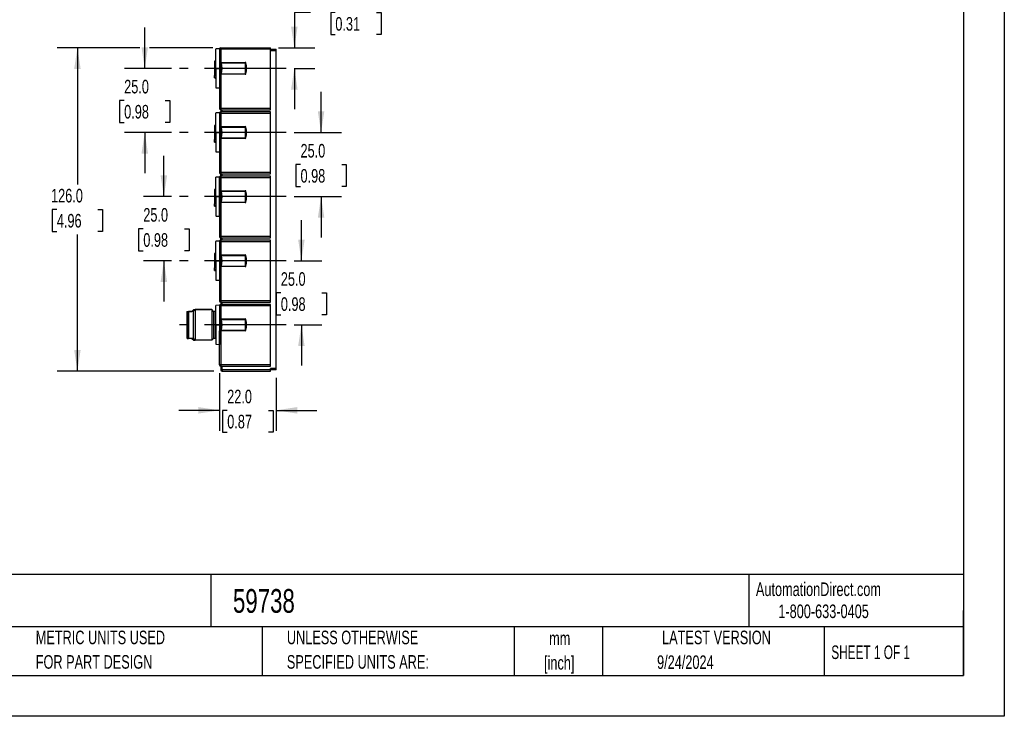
# Model space of a CAD drawing. Header units: millimetres. Extents: x 0 to 699, y 0 to 540.
# Tile 9 of 18: x 315 to 699, y 0 to 272. Entities that reach past the tile are written whole.
import ezdxf

# ---------------------------------------------------------------- set-up
doc = ezdxf.new("R2010")
doc.units = ezdxf.units.MM
doc.header["$LTSCALE"] = 2.5
doc.linetypes.add('CENTERX2', pattern=[20.32, 12.7, -2.54, 2.54, -2.54])
doc.layers.add('CENTER', color=40, linetype='CENTERX2')
doc.layers.add('DIMENSIONS', color=140, linetype='Continuous', lineweight=25)
doc.layers.add('TEXT', color=140, linetype='Continuous', lineweight=25)
doc.styles.add('SLDTEXTSTYLE0', font='TXT', dxfattribs={"width": 0.7})
doc.styles.add('SLDTEXTSTYLE1', font='TXT', dxfattribs={"width": 0.65})
doc.dimstyles.new('SLDDIMSTYLE2', dxfattribs={"dimtxt": 5.39502, "dimasz": 8.255, "dimexe": 0, "dimexo": 0.0625, "dimgap": 1.348755, "dimtad": 0, "dimtih": 1, "dimtoh": 1, "dimrnd": 1e-09, "dimzin": 4, "dimdsep": 46, "dimtxsty": 'SLDTEXTSTYLE0', "dimsah": 1, "dimcen": 0.09, "dimadec": 0, "dimazin": 1, "dimtfac": 1, "dimtmove": 0, "dimatfit": 0, "dimfxl": 0, "dimfrac": 2, "dimtolj": 1, "dimtzin": 12, "dimarcsym": 0})
doc.dimstyles.new('SLDDIMSTYLE3', dxfattribs={"dimtxt": 5.39502, "dimasz": 8.255, "dimexe": 0, "dimexo": 0.0625, "dimgap": 1.348755, "dimtad": 0, "dimtih": 1, "dimtoh": 1, "dimrnd": 1e-09, "dimzin": 4, "dimdsep": 46, "dimtxsty": 'SLDTEXTSTYLE0', "dimsah": 1, "dimcen": 0.09, "dimadec": 0, "dimazin": 1, "dimtfac": 1, "dimtofl": 0, "dimtmove": 0, "dimatfit": 3, "dimfxl": 0, "dimfrac": 2, "dimtolj": 1, "dimtzin": 12, "dimarcsym": 0})

# ---------------------------------------------------------------- blocks, each defined once
blk = doc.blocks.new('SW_NOTE_0')
at = {"layer": 'TEXT', "color": 0, "linetype": 'CENTERX2', "lineweight": 18, "char_height": 4.625, "attachment_point": 1, "style": 'SLDTEXTSTYLE0'}
for s, insert in [('MURRELEKTRONIK IO-LINK HUB, UP TO (16) DISCRETE I/O POINTS, (8) 5-PIN M12 A-CODED PORTS, 24 VDC, IO-LINK', (0, 5.96)), ('V1.1.2 (COMPATIBLE WITH V1.1.3), IO-LINK CLASS A DEVICE, 12A, 4A/PORT, IP68, REQUIRES IO-LINK MASTER', (0, -1.16))]:
    blk.add_mtext(s, dxfattribs=dict(at, insert=insert))
blk = doc.blocks.new('SW_NOTE_0_1')
at = {"layer": 'TEXT', "color": 0, "linetype": 'CENTERX2', "lineweight": 18, "char_height": 5.292, "attachment_point": 2, "style": 'SLDTEXTSTYLE0'}
for s, insert in [('mm', (7.11, 6.82)), ('[inch]', (6.9, -2.73))]:
    blk.add_mtext(s, dxfattribs=dict(at, insert=insert))
blk = doc.blocks.new('SW_NOTE_0_2')
at = {"layer": 'TEXT', "color": 0, "linetype": 'CENTERX2', "lineweight": 18, "char_height": 5.2917, "attachment_point": 1, "style": 'SLDTEXTSTYLE0'}
for s, insert in [('UNLESS OTHERWISE', (0, 6.82)), ('SPECIFIED UNITS ARE:', (0, -2.73))]:
    blk.add_mtext(s, dxfattribs=dict(at, insert=insert))
blk = doc.blocks.new('SW_NOTE_0_6')
at = {"layer": 'TEXT', "color": 0, "linetype": 'CENTERX2', "lineweight": 18, "char_height": 5.2917, "attachment_point": 1, "style": 'SLDTEXTSTYLE0'}
for s, insert in [('METRIC UNITS USED', (0, 6.82)), ('FOR PART DESIGN', (0, -2.73))]:
    blk.add_mtext(s, dxfattribs=dict(at, insert=insert))
blk = doc.blocks.new('_D_15')
at = {"layer": 'DIMENSIONS'}
for p, q in [((363.66, 252.6), (363.66, 268.48)), ((374.07, 252.6), (355.72, 252.6)), ((355.64, 240.1), (353.83, 240.1)), ((353.83, 240.1), (353.83, 231.53)), ((371.67, 240.1), (373.48, 240.1)), ((373.48, 240.1), (373.48, 231.53)), ((353.83, 231.53), (355.64, 231.53)), ((373.48, 231.53), (371.67, 231.53)), ((374.07, 227.6), (355.72, 227.6)), ((363.66, 227.6), (363.66, 211.73))]:
    blk.add_line(p, q, dxfattribs=at)
for points in [[(363.66, 252.6), (364.93, 260.86), (362.39, 260.86)], [(363.66, 227.6), (362.39, 219.35), (364.93, 219.35)]]:
    blk.add_solid(points, dxfattribs=at)
at = {"layer": 'DIMENSIONS', "char_height": 5.292, "attachment_point": 1, "style": 'SLDTEXTSTYLE0'}
for s, insert in [('25.0', (355.64, 248.13)), ('0.98', (355.64, 238.35))]:
    blk.add_mtext(s, dxfattribs=dict(at, insert=insert))
blk = doc.blocks.new('_D_16')
at = {"layer": 'DIMENSIONS'}
for p, q in [((432.35, 227.6), (432.35, 243.48)), ((421.88, 227.6), (440.29, 227.6)), ((424.34, 215.1), (422.53, 215.1)), ((422.53, 215.1), (422.53, 206.53)), ((440.37, 215.1), (442.18, 215.1)), ((442.18, 215.1), (442.18, 206.53)), ((422.53, 206.53), (424.34, 206.53)), ((442.18, 206.53), (440.37, 206.53)), ((421.88, 202.6), (440.29, 202.6)), ((432.35, 202.6), (432.35, 186.73))]:
    blk.add_line(p, q, dxfattribs=at)
for points in [[(432.35, 227.6), (433.62, 235.86), (431.08, 235.86)], [(432.35, 202.6), (431.08, 194.35), (433.62, 194.35)]]:
    blk.add_solid(points, dxfattribs=at)
at = {"layer": 'DIMENSIONS', "char_height": 5.292, "attachment_point": 1, "style": 'SLDTEXTSTYLE0'}
for s, insert in [('25.0', (424.34, 223.13)), ('0.98', (424.34, 213.35))]:
    blk.add_mtext(s, dxfattribs=dict(at, insert=insert))
blk = doc.blocks.new('_D_17')
at = {"layer": 'DIMENSIONS'}
for p, q in [((371.1, 202.6), (371.1, 218.48)), ((374.07, 202.6), (363.17, 202.6)), ((363.09, 190.1), (361.28, 190.1)), ((361.28, 190.1), (361.28, 181.53)), ((379.12, 190.1), (380.93, 190.1)), ((380.93, 190.1), (380.93, 181.53)), ((361.28, 181.53), (363.09, 181.53)), ((380.93, 181.53), (379.12, 181.53)), ((374.07, 177.6), (363.17, 177.6)), ((371.1, 177.6), (371.1, 161.73))]:
    blk.add_line(p, q, dxfattribs=at)
for points in [[(371.1, 202.6), (372.37, 210.86), (369.83, 210.86)], [(371.1, 177.6), (369.83, 169.35), (372.37, 169.35)]]:
    blk.add_solid(points, dxfattribs=at)
at = {"layer": 'DIMENSIONS', "char_height": 5.292, "attachment_point": 1, "style": 'SLDTEXTSTYLE0'}
for s, insert in [('25.0', (363.09, 198.13)), ('0.98', (363.09, 188.35))]:
    blk.add_mtext(s, dxfattribs=dict(at, insert=insert))
blk = doc.blocks.new('_D_18')
at = {"layer": 'DIMENSIONS'}
for p, q in [((424.68, 177.6), (424.68, 193.48)), ((421.88, 177.6), (432.62, 177.6)), ((416.67, 165.1), (414.86, 165.1)), ((414.86, 165.1), (414.86, 156.53)), ((432.7, 165.1), (434.51, 165.1)), ((434.51, 165.1), (434.51, 156.53)), ((414.86, 156.53), (416.67, 156.53)), ((434.51, 156.53), (432.7, 156.53)), ((421.88, 152.6), (432.62, 152.6)), ((424.68, 152.6), (424.68, 136.73))]:
    blk.add_line(p, q, dxfattribs=at)
for points in [[(424.68, 177.6), (425.95, 185.86), (423.41, 185.86)], [(424.68, 152.6), (423.41, 144.35), (425.95, 144.35)]]:
    blk.add_solid(points, dxfattribs=at)
at = {"layer": 'DIMENSIONS', "char_height": 5.292, "attachment_point": 1, "style": 'SLDTEXTSTYLE0'}
for s, insert in [('25.0', (416.67, 173.13)), ('0.98', (416.67, 163.35))]:
    blk.add_mtext(s, dxfattribs=dict(at, insert=insert))
blk = doc.blocks.new('_D_19')
at = {"layer": 'DIMENSIONS'}
for p, q in [((361.75, 260.6), (329.48, 260.6)), ((337.42, 260.6), (337.42, 207.38)), ((390.12, 260.6), (365.56, 260.6)), ((329.41, 197.6), (327.59, 197.6)), ((327.59, 197.6), (327.59, 189.03)), ((345.44, 197.6), (347.25, 197.6)), ((347.25, 197.6), (347.25, 189.03)), ((327.59, 189.03), (329.41, 189.03)), ((347.25, 189.03), (345.44, 189.03)), ((337.42, 134.6), (337.42, 187.82)), ((390.62, 134.6), (329.48, 134.6))]:
    blk.add_line(p, q, dxfattribs=at)
for points in [[(337.42, 260.6), (336.15, 252.35), (338.69, 252.35)], [(337.42, 134.6), (338.69, 142.86), (336.15, 142.86)]]:
    blk.add_solid(points, dxfattribs=at)
at = {"layer": 'DIMENSIONS', "char_height": 5.292, "attachment_point": 1, "style": 'SLDTEXTSTYLE0'}
for s, insert in [('126.0', (327.16, 205.63)), ('4.96', (329.41, 195.85))]:
    blk.add_mtext(s, dxfattribs=dict(at, insert=insert))
blk = doc.blocks.new('_D_20')
at = {"layer": 'DIMENSIONS'}
for p, q in [((428.18, 274.36), (421.93, 274.36)), ((421.93, 274.36), (421.93, 260.6)), ((437.9, 274.36), (436.09, 274.36)), ((436.09, 274.36), (436.09, 265.78)), ((453.94, 274.36), (455.75, 274.36)), ((455.75, 274.36), (455.75, 265.78)), ((436.09, 265.78), (437.9, 265.78)), ((455.75, 265.78), (453.94, 265.78)), ((415.77, 260.6), (429.87, 260.6)), ((421.88, 252.6), (429.87, 252.6)), ((421.93, 252.6), (421.93, 236.73))]:
    blk.add_line(p, q, dxfattribs=at)
for points in [[(421.93, 260.6), (423.2, 268.86), (420.66, 268.86)], [(421.93, 252.6), (420.66, 244.35), (423.2, 244.35)]]:
    blk.add_solid(points, dxfattribs=at)
at = {"layer": 'DIMENSIONS', "char_height": 5.292, "attachment_point": 1, "style": 'SLDTEXTSTYLE0'}
for s, insert in [('8.0', (440.15, 282.39)), ('0.31', (437.9, 272.6))]:
    blk.add_mtext(s, dxfattribs=dict(at, insert=insert))
blk = doc.blocks.new('_D_21')
at = {"layer": 'DIMENSIONS'}
for p, q in [((392.79, 133.83), (392.79, 111.35)), ((414.79, 131.93), (414.79, 111.35)), ((392.79, 119.29), (376.92, 119.29)), ((395.78, 119.29), (393.97, 119.29)), ((393.97, 119.29), (393.97, 110.72)), ((411.81, 119.29), (413.62, 119.29)), ((413.62, 119.29), (413.62, 110.72)), ((414.79, 119.29), (430.67, 119.29)), ((393.97, 110.72), (395.78, 110.72)), ((413.62, 110.72), (411.81, 110.72))]:
    blk.add_line(p, q, dxfattribs=at)
for points in [[(392.79, 119.29), (384.54, 120.56), (384.54, 118.02)], [(414.79, 119.29), (423.05, 118.02), (423.05, 120.56)]]:
    blk.add_solid(points, dxfattribs=at)
at = {"layer": 'DIMENSIONS', "char_height": 5.292, "attachment_point": 1, "style": 'SLDTEXTSTYLE0'}
for s, insert in [('22.0', (395.78, 127.32)), ('0.87', (395.78, 117.54))]:
    blk.add_mtext(s, dxfattribs=dict(at, insert=insert))

msp = doc.modelspace()

# ---------------------------------------------------------------- linework, layer by layer
at = {"color": 7, "linetype": 'Continuous'}
for p, q in [((698.506, 539.757), (698.506, 0.007)), ((698.506, 0.007), (0.006, 0.007))]:
    msp.add_line(p, q, dxfattribs=at)
for p, q in [((391.294, 252.6), (391.294, 260.146)), ((392.769, 260.241), (391.325, 260.216)), ((392.814, 260.242), (392.769, 260.241)), ((392.769, 260.241), (392.769, 252.6)), ((392.794, 260.1), (392.794, 254.9)), ((393.294, 260.1), (392.794, 260.1)), ((393.294, 260.6), (412.594, 260.6)), ((393.294, 260.6), (393.294, 260.1)), ((393.294, 260.1), (393.294, 254.9)), ((412.594, 260.1), (393.294, 260.1)), ((412.594, 260.1), (412.594, 260.6)), ((412.594, 237), (412.594, 260.1)), ((412.594, 260.1), (414.794, 260.1)), ((412.594, 259.6), (414.794, 259.6)), ((414.794, 259.6), (414.794, 260.1)), ((414.794, 135.6), (414.794, 259.6)), ((391.294, 255.368), (390.794, 255.368)), ((390.794, 255.368), (390.794, 254.368)), ((390.794, 254.368), (390.794, 253.368)), ((390.794, 254.368), (391.294, 254.368)), ((390.794, 253.368), (391.294, 253.368)), ((390.794, 253.358), (390.794, 252.6)), ((392.794, 254.9), (392.826, 254.9)), ((392.826, 254.9), (392.886, 254.893)), ((393.005, 254.893), (393.118, 254.9)), ((393.118, 254.9), (393.294, 254.9)), ((393.294, 254.9), (402.826, 254.9)), ((393.559, 254.703), (402.794, 254.703)), ((402.794, 254.9), (402.794, 254.703)), ((402.794, 254.703), (402.794, 250.498)), ((403.07, 254.703), (402.794, 254.703)), ((390.794, 252.6), (390.794, 251.843)), ((390.794, 252.6), (391.294, 252.6)), ((391.294, 251.833), (390.794, 251.833)), ((390.794, 251.833), (390.794, 250.833)), ((390.794, 250.833), (390.794, 249.833)), ((390.794, 250.833), (391.294, 250.833)), ((390.794, 249.833), (391.294, 249.833)), ((390.794, 249.2), (390.794, 249.833)), ((391.294, 252.6), (391.294, 245.065)), ((391.294, 252.6), (392.769, 252.6)), ((392.769, 252.6), (392.769, 245.009)), ((392.794, 250.3), (392.794, 237)), ((392.826, 250.3), (392.794, 250.3)), ((392.886, 250.308), (392.826, 250.3)), ((393.118, 250.3), (393.005, 250.308)), ((393.294, 250.3), (393.118, 250.3)), ((393.294, 250.3), (393.294, 237)), ((402.826, 250.3), (393.294, 250.3)), ((393.559, 250.498), (402.794, 250.498)), ((402.794, 250.498), (402.794, 250.3)), ((403.07, 250.498), (402.794, 250.498)), ((390.794, 248.945), (390.794, 249.2)), ((390.794, 249.2), (391.294, 249.2)), ((390.794, 248.868), (390.794, 248.945)), ((391.294, 248.805), (390.794, 248.945)), ((390.794, 248.868), (391.294, 248.706)), ((391.294, 248.911), (391.294, 248.805)), ((391.305, 245.035), (392.769, 245.009)), ((392.769, 245.009), (392.794, 245.009)), ((391.294, 227.6), (391.294, 235.146)), ((392.769, 235.241), (391.325, 235.216)), ((392.814, 235.242), (392.769, 235.241)), ((392.769, 235.241), (392.769, 227.6)), ((393.294, 237), (392.794, 237)), ((392.794, 235.1), (393.294, 235.1)), ((392.794, 235.1), (392.794, 229.9)), ((412.594, 237), (393.294, 237)), ((393.294, 237), (393.294, 236.5)), ((393.294, 236.5), (393.794, 236.5)), ((393.294, 236.5), (393.294, 235.6)), ((393.794, 235.6), (393.294, 235.6)), ((393.294, 235.6), (393.294, 235.1)), ((393.294, 235.1), (393.294, 229.9)), ((393.294, 235.1), (412.594, 235.1)), ((393.794, 236.5), (412.594, 236.5)), ((393.794, 235.6), (393.794, 236.5)), ((412.594, 235.6), (393.794, 235.6)), ((412.594, 236.5), (412.594, 237)), ((412.594, 235.1), (412.594, 235.6)), ((412.594, 212), (412.594, 235.1)), ((391.294, 230.368), (390.794, 230.368)), ((390.794, 230.368), (390.794, 229.368)), ((390.794, 229.368), (391.294, 229.368)), ((390.794, 229.368), (390.794, 228.368)), ((390.794, 228.368), (391.294, 228.368)), ((390.794, 228.358), (390.794, 227.6)), ((390.794, 227.6), (390.794, 226.843)), ((390.794, 227.6), (391.294, 227.6)), ((391.294, 226.833), (390.794, 226.833)), ((390.794, 226.833), (390.794, 225.833)), ((391.294, 227.6), (391.294, 220.065)), ((391.294, 227.6), (392.769, 227.6)), ((392.769, 227.6), (392.769, 220.009)), ((392.794, 229.9), (392.826, 229.9)), ((392.826, 229.9), (392.886, 229.893)), ((393.005, 229.893), (393.118, 229.9)), ((393.118, 229.9), (393.294, 229.9)), ((393.294, 229.9), (402.826, 229.9)), ((393.559, 229.703), (402.794, 229.703)), ((402.794, 229.9), (402.794, 229.703)), ((403.07, 229.703), (402.794, 229.703)), ((402.794, 229.703), (402.794, 225.498)), ((390.794, 225.833), (390.794, 224.833)), ((390.794, 225.833), (391.294, 225.833)), ((390.794, 224.833), (391.294, 224.833)), ((390.794, 224.2), (390.794, 224.833)), ((390.794, 224.2), (391.294, 224.2)), ((390.794, 223.945), (390.794, 224.2)), ((390.794, 223.868), (390.794, 223.945)), ((391.294, 223.805), (390.794, 223.945)), ((390.794, 223.868), (391.294, 223.706)), ((391.294, 223.911), (391.294, 223.805)), ((392.794, 225.3), (392.794, 212)), ((392.826, 225.3), (392.794, 225.3)), ((392.886, 225.308), (392.826, 225.3)), ((393.118, 225.3), (393.005, 225.308)), ((393.294, 225.3), (393.118, 225.3)), ((393.294, 225.3), (393.294, 212)), ((402.826, 225.3), (393.294, 225.3)), ((393.559, 225.498), (402.794, 225.498)), ((403.07, 225.498), (402.794, 225.498)), ((402.794, 225.498), (402.794, 225.3)), ((391.305, 220.035), (392.769, 220.009)), ((392.769, 220.009), (392.794, 220.009)), ((393.294, 212), (392.794, 212)), ((412.594, 212), (393.294, 212)), ((393.294, 212), (393.294, 211.5)), ((393.294, 211.5), (393.794, 211.5)), ((393.294, 210.6), (393.294, 211.5)), ((393.794, 211.5), (412.594, 211.5)), ((393.794, 210.6), (393.794, 211.5)), ((412.594, 211.5), (412.594, 212)), ((391.294, 202.6), (391.294, 210.146)), ((392.769, 210.241), (391.325, 210.216)), ((392.814, 210.242), (392.769, 210.241)), ((392.769, 202.6), (392.769, 210.241)), ((392.794, 210.1), (392.794, 204.9)), ((392.794, 210.1), (393.294, 210.1)), ((393.794, 210.6), (393.294, 210.6)), ((393.294, 210.6), (393.294, 210.1)), ((393.294, 210.1), (393.294, 204.9)), ((393.294, 210.1), (412.594, 210.1)), ((412.594, 210.6), (393.794, 210.6)), ((412.594, 210.1), (412.594, 210.6)), ((412.594, 187), (412.594, 210.1)), ((391.294, 205.368), (390.794, 205.368)), ((390.794, 205.368), (390.794, 204.368)), ((390.794, 204.368), (390.794, 203.368)), ((390.794, 204.368), (391.294, 204.368)), ((390.794, 203.368), (391.294, 203.368)), ((390.794, 203.358), (390.794, 202.6)), ((392.794, 204.9), (392.826, 204.9)), ((392.826, 204.9), (392.886, 204.893)), ((393.005, 204.893), (393.118, 204.9)), ((393.118, 204.9), (393.294, 204.9)), ((393.294, 204.9), (402.826, 204.9)), ((393.559, 204.703), (402.794, 204.703)), ((402.794, 204.9), (402.794, 204.703)), ((403.07, 204.703), (402.794, 204.703)), ((402.794, 204.703), (402.794, 200.498)), ((390.794, 202.6), (390.794, 201.843)), ((390.794, 202.6), (391.294, 202.6)), ((391.294, 201.833), (390.794, 201.833)), ((390.794, 201.833), (390.794, 200.833)), ((390.794, 200.833), (390.794, 199.833)), ((390.794, 200.833), (391.294, 200.833)), ((390.794, 199.833), (391.294, 199.833)), ((390.794, 199.2), (390.794, 199.833)), ((391.294, 202.6), (391.294, 195.065)), ((391.294, 202.6), (392.769, 202.6)), ((392.769, 195.009), (392.769, 202.6)), ((392.794, 200.3), (392.794, 187)), ((392.826, 200.3), (392.794, 200.3)), ((392.886, 200.308), (392.826, 200.3)), ((393.118, 200.3), (393.005, 200.308)), ((393.294, 200.3), (393.118, 200.3)), ((393.294, 200.3), (393.294, 187)), ((402.826, 200.3), (393.294, 200.3)), ((393.559, 200.498), (402.794, 200.498)), ((403.07, 200.498), (402.794, 200.498)), ((402.794, 200.498), (402.794, 200.3)), ((390.794, 198.945), (390.794, 199.2)), ((390.794, 199.2), (391.294, 199.2)), ((390.794, 198.868), (390.794, 198.945)), ((391.294, 198.805), (390.794, 198.945)), ((390.794, 198.868), (391.294, 198.706)), ((391.294, 198.911), (391.294, 198.805)), ((391.305, 195.035), (392.769, 195.009)), ((392.769, 195.009), (392.794, 195.009)), ((391.294, 177.6), (391.294, 185.146)), ((392.769, 185.241), (391.325, 185.216)), ((392.814, 185.242), (392.769, 185.241)), ((392.769, 185.241), (392.769, 177.6)), ((393.294, 187), (392.794, 187)), ((392.794, 185.1), (393.294, 185.1)), ((392.794, 185.1), (392.794, 179.9)), ((412.594, 187), (393.294, 187)), ((393.294, 187), (393.294, 186.5)), ((393.294, 186.5), (393.794, 186.5)), ((393.294, 185.6), (393.294, 186.5)), ((393.794, 185.6), (393.294, 185.6)), ((393.294, 185.6), (393.294, 185.1)), ((393.294, 185.1), (393.294, 179.9)), ((393.294, 185.1), (412.594, 185.1)), ((393.794, 186.5), (412.594, 186.5)), ((393.794, 185.6), (393.794, 186.5)), ((412.594, 185.6), (393.794, 185.6)), ((412.594, 186.5), (412.594, 187)), ((412.594, 185.1), (412.594, 185.6)), ((412.594, 162), (412.594, 185.1)), ((391.294, 180.368), (390.794, 180.368)), ((390.794, 180.368), (390.794, 179.368)), ((390.794, 179.368), (391.294, 179.368)), ((390.794, 179.368), (390.794, 178.368)), ((390.794, 178.368), (391.294, 178.368)), ((390.794, 178.358), (390.794, 177.6)), ((390.794, 177.6), (390.794, 176.843)), ((390.794, 177.6), (391.294, 177.6)), ((391.294, 176.833), (390.794, 176.833)), ((390.794, 176.833), (390.794, 175.833)), ((391.294, 177.6), (391.294, 170.065)), ((391.294, 177.6), (392.769, 177.6)), ((392.769, 177.6), (392.769, 170.009)), ((392.794, 179.9), (392.826, 179.9)), ((392.826, 179.9), (392.886, 179.893)), ((393.005, 179.893), (393.118, 179.9)), ((393.118, 179.9), (393.294, 179.9)), ((393.294, 179.9), (402.826, 179.9)), ((393.559, 179.703), (402.794, 179.703)), ((402.794, 179.9), (402.794, 179.703)), ((403.07, 179.703), (402.794, 179.703)), ((402.794, 179.703), (402.794, 175.498)), ((390.794, 175.833), (390.794, 174.833)), ((390.794, 175.833), (391.294, 175.833)), ((390.794, 174.833), (391.294, 174.833)), ((390.794, 174.2), (390.794, 174.833)), ((390.794, 174.2), (391.294, 174.2)), ((390.794, 173.945), (390.794, 174.2)), ((390.794, 173.868), (390.794, 173.945)), ((391.294, 173.805), (390.794, 173.945)), ((390.794, 173.868), (391.294, 173.706)), ((391.294, 173.911), (391.294, 173.805)), ((392.794, 175.3), (392.794, 162)), ((392.826, 175.3), (392.794, 175.3)), ((392.886, 175.308), (392.826, 175.3)), ((393.118, 175.3), (393.005, 175.308)), ((393.294, 175.3), (393.118, 175.3)), ((393.294, 175.3), (393.294, 162)), ((402.826, 175.3), (393.294, 175.3)), ((393.559, 175.498), (402.794, 175.498)), ((403.07, 175.498), (402.794, 175.498)), ((402.794, 175.498), (402.794, 175.3)), ((391.305, 170.035), (392.769, 170.009)), ((392.769, 170.009), (392.794, 170.009)), ((393.294, 162), (392.794, 162)), ((412.594, 162), (393.294, 162)), ((393.294, 162), (393.294, 161.5)), ((393.294, 161.5), (393.794, 161.5)), ((393.294, 161.5), (393.294, 160.6)), ((393.794, 161.5), (412.594, 161.5)), ((393.794, 160.6), (393.794, 161.5)), ((412.594, 161.5), (412.594, 162)), ((380.194, 157.85), (379.994, 157.65)), ((379.994, 157.65), (379.994, 147.55)), ((380.194, 157.85), (380.194, 147.35)), ((380.194, 157.85), (381.994, 157.85)), ((380.694, 157.85), (380.494, 157.65)), ((380.494, 157.65), (380.494, 147.55)), ((382.494, 157.85), (380.694, 157.85)), ((380.694, 157.85), (380.694, 147.35)), ((382.744, 158.6), (381.994, 157.85)), ((383.244, 158.6), (382.494, 157.85)), ((382.494, 157.85), (382.494, 147.35)), ((382.744, 158.6), (382.744, 158.1)), ((382.744, 158.6), (389.244, 158.6)), ((389.744, 158.6), (383.244, 158.6)), ((383.244, 158.6), (383.244, 146.6)), ((390.494, 157.85), (389.744, 158.6)), ((389.744, 158.6), (389.744, 146.6)), ((391.094, 157.85), (390.494, 157.85)), ((390.494, 157.85), (390.494, 147.35)), ((391.294, 158.05), (391.094, 157.85)), ((391.094, 157.85), (391.094, 147.35)), ((391.294, 152.6), (391.294, 160.146)), ((392.769, 160.241), (391.325, 160.216)), ((392.814, 160.242), (392.769, 160.241)), ((392.814, 160.242), (392.769, 160.241)), ((392.769, 160.241), (392.769, 152.6)), ((392.794, 160.1), (392.794, 154.9)), ((392.794, 160.1), (393.294, 160.1)), ((393.794, 160.6), (393.294, 160.6)), ((393.294, 160.6), (393.294, 160.1)), ((393.294, 160.1), (412.594, 160.1)), ((393.294, 160.1), (393.294, 154.9)), ((412.594, 160.6), (393.794, 160.6)), ((412.594, 160.1), (412.594, 160.6)), ((412.594, 137), (412.594, 160.1)), ((392.794, 154.9), (392.826, 154.9)), ((392.826, 154.9), (392.886, 154.893)), ((393.005, 154.893), (393.118, 154.9)), ((393.118, 154.9), (393.294, 154.9)), ((393.294, 154.9), (402.826, 154.9)), ((393.559, 154.703), (402.794, 154.703)), ((402.794, 154.9), (402.794, 154.703)), ((402.794, 154.703), (402.794, 150.498)), ((403.07, 154.703), (402.794, 154.703)), ((391.294, 152.6), (391.294, 145.065)), ((391.294, 152.6), (392.769, 152.6)), ((392.769, 152.6), (392.769, 145.009)), ((392.794, 137), (392.794, 150.3)), ((392.826, 150.3), (392.794, 150.3)), ((392.886, 150.308), (392.826, 150.3)), ((393.118, 150.3), (393.005, 150.308)), ((393.294, 150.3), (393.118, 150.3)), ((393.294, 150.3), (393.294, 137)), ((402.826, 150.3), (393.294, 150.3)), ((393.559, 150.498), (402.794, 150.498)), ((402.794, 150.498), (402.794, 150.3)), ((403.07, 150.498), (402.794, 150.498)), ((379.994, 147.55), (380.194, 147.35)), ((380.194, 147.35), (380.694, 147.35)), ((380.694, 147.35), (380.494, 147.55)), ((382.494, 147.35), (380.694, 147.35)), ((381.994, 147.35), (382.744, 146.6)), ((383.244, 146.6), (382.494, 147.35)), ((382.744, 147.1), (382.744, 146.6)), ((382.744, 146.6), (383.244, 146.6)), ((389.744, 146.6), (383.244, 146.6)), ((389.744, 146.6), (390.494, 147.35)), ((391.094, 147.35), (390.494, 147.35)), ((391.294, 147.15), (391.094, 147.35)), ((391.305, 145.035), (392.769, 145.009)), ((392.769, 145.009), (392.794, 145.009)), ((393.294, 137), (392.794, 137)), ((393.294, 137), (393.294, 136.5)), ((412.594, 137), (393.294, 137)), ((393.294, 136.5), (393.794, 136.5)), ((393.294, 136.5), (393.294, 135.1)), ((393.294, 135.1), (393.794, 135.1)), ((393.794, 136.5), (412.594, 136.5)), ((393.794, 135.1), (393.794, 136.5)), ((412.594, 135.1), (393.794, 135.1)), ((393.794, 135.1), (393.794, 134.6)), ((393.794, 134.6), (412.594, 134.6)), ((412.594, 136.5), (412.594, 137)), ((414.794, 135.6), (412.594, 135.6)), ((412.594, 135.1), (412.594, 135.6)), ((414.794, 135.1), (412.594, 135.1)), ((412.594, 134.6), (412.594, 135.1)), ((414.794, 135.1), (414.794, 135.6))]:
    msp.add_line(p, q)
for centre, radius, start, end in [((407.994, 252.6), 18.326, 155.4455, 155.70144), ((393.294, 260.1), 0.5, 90, 180), ((392.945, 255.186), 0.299, 258.46366, 281.53634), ((392.826, 254.65), 0.25, 12.13738, 76.17495), ((393.09, 254.239), 0.66, 44.69739, 97.40799), ((393.315, 255.318), 0.662, 248.3452, 291.6548), ((383.294, 252.6), 10, 347.86262, 12.13738), ((384.255, 252.6), 9.538, 347.26568, 12.73432), ((402.826, 254.65), 0.25, 12.13738, 90), ((393.294, 252.6), 10, 347.86262, 12.13738), ((392.826, 250.55), 0.25, 283.82506, 347.86262), ((392.945, 250.012), 0.302, 78.58452, 101.41548), ((393.09, 250.962), 0.66, 262.59133, 315.30329), ((393.315, 249.882), 0.662, 68.34496, 111.65504), ((402.826, 250.55), 0.25, 270, 347.86262), ((407.994, 227.6), 18.326, 155.4455, 155.70144), ((393.294, 237), 0.5, 180, 270), ((393.294, 235.1), 0.5, 90, 180), ((393.094, 236.825), 0.25, 192.77694, 249.59491), ((392.945, 230.176), 0.289, 258.08264, 281.91736), ((392.826, 229.65), 0.25, 12.13738, 76.17494), ((393.09, 229.239), 0.66, 44.69739, 97.40799), ((393.315, 230.318), 0.662, 248.34324, 291.65676), ((383.294, 227.6), 10, 347.86262, 12.13738), ((384.255, 227.6), 9.538, 347.26568, 12.73432), ((402.826, 229.65), 0.25, 12.13738, 90), ((393.294, 227.6), 10, 347.86262, 12.13738), ((392.826, 225.55), 0.25, 283.82505, 347.86262), ((392.945, 225.021), 0.292, 78.21035, 101.78965), ((393.09, 225.962), 0.66, 262.59133, 315.30329), ((393.315, 224.882), 0.662, 68.34285, 111.65715), ((402.826, 225.55), 0.25, 270, 347.86262), ((393.294, 212), 0.5, 180, 270), ((393.094, 211.825), 0.25, 192.77694, 249.59491), ((407.994, 202.6), 18.326, 155.4455, 155.70144), ((393.294, 210.1), 0.5, 90, 180), ((392.945, 205.176), 0.289, 258.06311, 281.93689), ((392.826, 204.65), 0.25, 12.13738, 76.17495), ((393.09, 204.239), 0.66, 44.69739, 97.40799), ((393.315, 205.318), 0.662, 248.33987, 291.66013), ((383.294, 202.6), 10, 347.86262, 12.13738), ((384.255, 202.6), 9.538, 347.26568, 12.73432), ((402.826, 204.65), 0.25, 12.13738, 90), ((393.294, 202.6), 10, 347.86262, 12.13738), ((392.826, 200.55), 0.25, 283.82505, 347.86262), ((392.945, 200.021), 0.292, 78.21028, 101.78972), ((393.09, 200.962), 0.66, 262.59133, 315.30329), ((393.315, 199.882), 0.662, 68.33914, 111.66086), ((402.826, 200.55), 0.25, 270, 347.86262), ((407.994, 177.6), 18.326, 155.4455, 155.70144), ((393.294, 187), 0.5, 180, 270), ((393.294, 185.1), 0.5, 90, 180), ((393.094, 186.825), 0.25, 192.77694, 249.59491), ((392.945, 180.176), 0.289, 258.08293, 281.91707), ((392.826, 179.65), 0.25, 12.13738, 76.17494), ((393.09, 179.239), 0.66, 44.69739, 97.40799), ((393.315, 180.318), 0.662, 248.34213, 291.65787), ((383.294, 177.6), 10, 347.86262, 12.13738), ((384.255, 177.6), 9.538, 347.26568, 12.73432), ((402.826, 179.65), 0.25, 12.13738, 90), ((393.294, 177.6), 10, 347.86262, 12.13738), ((392.826, 175.55), 0.25, 283.82506, 347.86262), ((392.945, 175.021), 0.292, 78.21201, 101.78799), ((393.09, 175.962), 0.66, 262.59133, 315.30329), ((393.315, 174.882), 0.662, 68.34223, 111.65777), ((402.826, 175.55), 0.25, 270, 347.86262), ((393.294, 162), 0.5, 180, 270), ((393.094, 161.825), 0.25, 192.77694, 249.59491), ((407.994, 152.6), 18.326, 155.4455, 155.70144), ((393.294, 160.1), 0.5, 90, 180), ((392.945, 155.186), 0.299, 258.46363, 281.53637), ((392.826, 154.65), 0.25, 12.13738, 76.17495), ((393.09, 154.239), 0.66, 44.69739, 97.40799), ((393.315, 155.318), 0.662, 248.34452, 291.65548), ((383.294, 152.6), 10, 347.86262, 12.13738), ((384.255, 152.6), 9.538, 347.26568, 12.73432), ((402.826, 154.65), 0.25, 12.13738, 90), ((393.294, 152.6), 10, 347.86262, 12.13738), ((392.826, 150.55), 0.25, 283.82506, 347.86262), ((392.945, 150.012), 0.302, 78.58444, 101.41556), ((393.09, 150.962), 0.66, 262.59133, 315.30329), ((393.315, 149.882), 0.662, 68.34458, 111.65542), ((402.826, 150.55), 0.25, 270, 347.86262), ((393.294, 137), 0.5, 180, 270), ((393.094, 136.825), 0.25, 192.77694, 249.59491), ((393.794, 135.1), 0.5, 180, 270)]:
    msp.add_arc(centre, radius, start, end)
at = {"layer": 'CENTER'}
for p, q in [((418.701, 252.6), (377.243, 252.6)), ((418.701, 227.6), (377.243, 227.6)), ((418.701, 202.6), (377.243, 202.6)), ((418.701, 177.6), (377.243, 177.6)), ((418.701, 152.6), (377.243, 152.6))]:
    msp.add_line(p, q, dxfattribs=at)
at = {"layer": 'TEXT'}
for p, q in [((682.625, 523.875), (682.625, 15.875)), ((682.625, 55.315), (15.875, 55.315)), ((389.397, 55.315), (389.397, 34.925)), ((598.938, 55.315), (598.938, 34.925)), ((682.625, 15.875), (682.625, 41.275)), ((682.625, 34.925), (15.875, 34.925)), ((409.45, 34.925), (409.45, 15.875)), ((507.561, 34.925), (507.561, 15.875)), ((542.03, 34.925), (542.03, 15.875)), ((628.372, 34.925), (628.372, 15.875)), ((15.875, 15.875), (682.625, 15.875))]:
    msp.add_line(p, q, dxfattribs=at)

# ---------------------------------------------------------------- block references
at = {"layer": 'TEXT', "linetype": 'CENTERX2', "lineweight": 18}
for name, p in [('SW_NOTE_0', (19.156, 44.906)), ('SW_NOTE_0_6', (321.196, 26.589)), ('SW_NOTE_0_2', (419.02, 26.589)), ('SW_NOTE_0_1', (518.215, 26.25))]:
    msp.add_blockref(name, p, dxfattribs=at)

# ---------------------------------------------------------------- texts
for s, insert, char_height, attachment_point, style in [('AutomationDirect.com', (601.737, 52.191), 5.29167, 1, 'SLDTEXTSTYLE0'), ('59738', (398.019, 49.624), 9.2604, 1, 'SLDTEXTSTYLE0'), ('1-800-633-0405', (610.479, 43.593), 5.29167, 1, 'SLDTEXTSTYLE0'), ('LATEST VERSION', (586.38, 33.41), 5.29167, 2, 'SLDTEXTSTYLE0'), ('SHEET 1 OF 1', (631.103, 27.629), 5.29167, 1, 'SLDTEXTSTYLE1'), ('9/24/2024', (574.254, 23.761), 5.2917, 2, 'SLDTEXTSTYLE0')]:
    msp.add_mtext(s, dxfattribs=dict(at, insert=insert, char_height=char_height, attachment_point=attachment_point, style=style))

# ---------------------------------------------------------------- dimensions: what is measured, and where the dimension line sits
at = {"layer": 'DIMENSIONS'}
for base, p1, p2, dimstyle, picture, middle in [((421.928, 260.6), (418.701, 252.6), (412.594, 260.6), 'SLDDIMSTYLE2', '_D_20', (421.928, 274.356)), ((363.656, 227.6), (377.243, 252.6), (377.243, 227.6), 'SLDDIMSTYLE2', '_D_15', (363.656, 240.1)), ((337.422, 134.6), (393.294, 260.6), (393.794, 134.6), 'SLDDIMSTYLE3', '_D_19', (337.422, 197.6)), ((432.353, 202.6), (418.701, 227.6), (418.701, 202.6), 'SLDDIMSTYLE2', '_D_16', (432.353, 215.1)), ((371.103, 177.6), (377.243, 202.6), (377.243, 177.6), 'SLDDIMSTYLE2', '_D_17', (371.103, 190.1)), ((424.684, 152.6), (418.701, 177.6), (418.701, 152.6), 'SLDDIMSTYLE2', '_D_18', (424.684, 165.1))]:
    dim = msp.add_linear_dim(base=base, p1=p1, p2=p2, angle=90, dimstyle=dimstyle, dxfattribs=at)
    dim.commit()
    dim.dimension.update_dxf_attribs({"geometry": picture, "text_midpoint": middle, "dimtype": 160})
dim = msp.add_linear_dim(base=(414.794, 119.291), p1=(392.794, 137), p2=(414.794, 135.1), dimstyle='SLDDIMSTYLE2', dxfattribs=at)
dim.commit()
dim.dimension.update_dxf_attribs({"geometry": '_D_21', "text_midpoint": (403.794, 119.291), "dimtype": 160})

doc.saveas('drawing.dxf')
